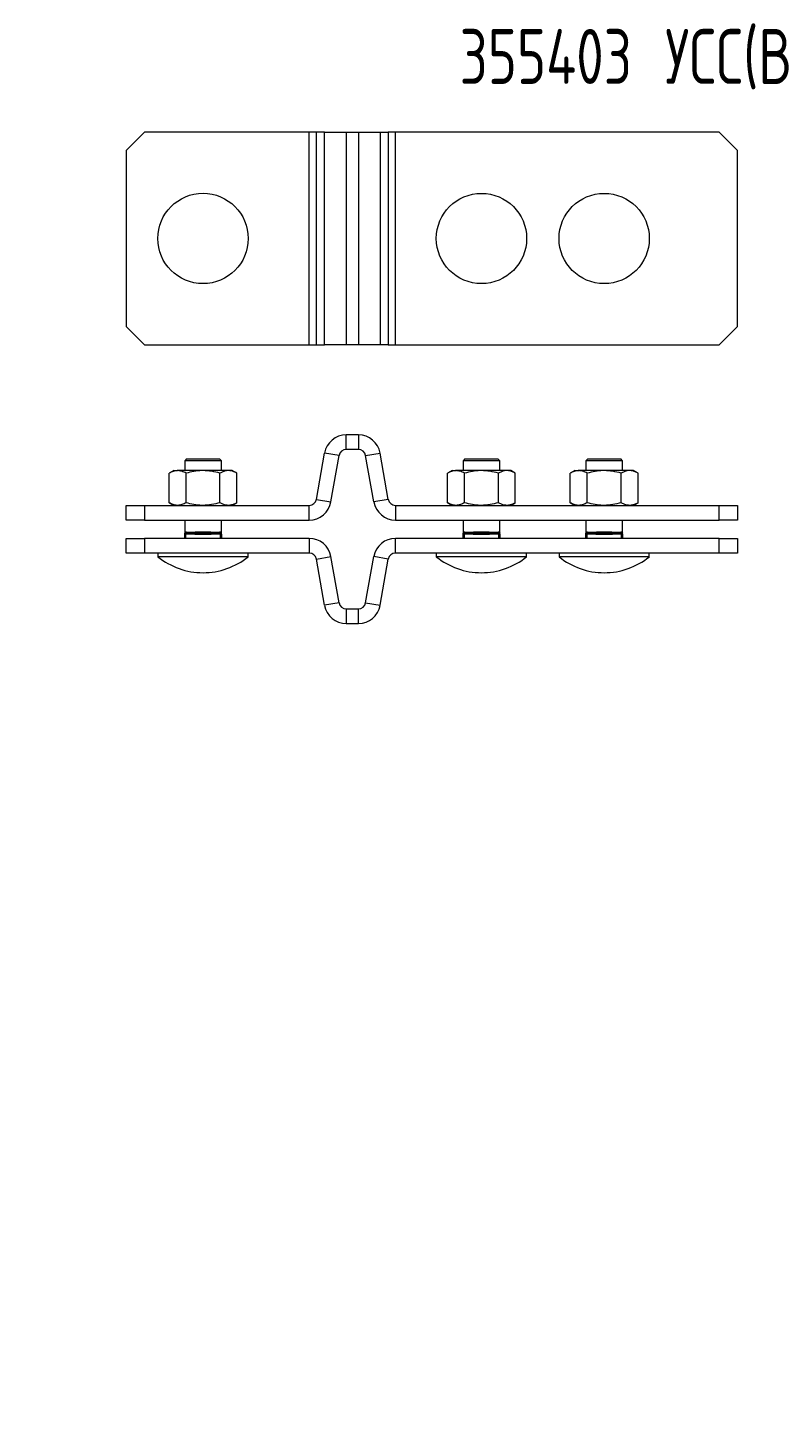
# Model space of a CAD drawing. Header units: millimetres. Extents: x -134 to 1005, y -3 to 379.
# Tile 2 of 3: x 224 to 430, y -3 to 379. Entities that reach past the tile are written whole.
import ezdxf

# ---------------------------------------------------------------- set-up
doc = ezdxf.new("R2010")
doc.units = ezdxf.units.MM
doc.styles.add('SLDTEXTSTYLE1', font='TXT', dxfattribs={"width": 0.605, "bigfont": 'bigfont'})
doc.styles.add('SLDTEXTSTYLE4', font='TXT', dxfattribs={"width": 0.7, "bigfont": 'bigfont'})

msp = doc.modelspace()

# ---------------------------------------------------------------- linework, layer by layer
at = {"color": 7, "linetype": 'Continuous', "lineweight": 15}
for p, q in [((255.62, 350.85), (250.62, 345.85)), ((300.62, 350.85), (255.62, 350.85)), ((302.59, 350.85), (300.62, 350.85)), ((300.62, 292.85), (300.62, 350.85)), ((304.81, 350.85), (302.59, 350.85)), ((302.59, 292.85), (302.59, 350.85)), ((304.81, 292.85), (304.81, 350.85)), ((304.81, 350.85), (310.72, 350.85)), ((310.72, 350.85), (310.72, 292.85)), ((310.72, 350.85), (314.04, 350.85)), ((314.04, 350.85), (314.04, 292.85)), ((314.04, 350.85), (319.95, 350.85)), ((319.95, 350.85), (319.95, 292.85)), ((319.95, 350.85), (322.18, 350.85)), ((322.18, 350.85), (322.18, 292.85)), ((324.15, 350.85), (322.18, 350.85)), ((324.15, 292.85), (324.15, 350.85)), ((412.47, 350.85), (324.15, 350.85)), ((417.47, 345.85), (412.47, 350.85)), ((250.62, 345.85), (250.62, 297.85)), ((417.47, 297.85), (417.47, 345.85)), ((250.62, 297.85), (255.62, 292.85)), ((412.47, 292.85), (417.47, 297.85)), ((255.62, 292.85), (300.62, 292.85)), ((300.62, 292.85), (302.59, 292.85)), ((302.59, 292.85), (304.81, 292.85)), ((310.72, 292.85), (304.81, 292.85)), ((314.04, 292.85), (310.72, 292.85)), ((319.95, 292.85), (314.04, 292.85)), ((322.18, 292.85), (319.95, 292.85)), ((322.18, 292.85), (324.15, 292.85)), ((324.15, 292.85), (412.47, 292.85)), ((310.72, 264.24), (310.72, 268.24)), ((314.04, 268.24), (310.72, 268.24)), ((314.04, 268.24), (314.04, 264.24)), ((314.04, 264.24), (310.72, 264.24)), ((267.12, 261.7), (266.62, 261.2)), ((266.62, 261.2), (266.62, 258.5)), ((276.62, 261.2), (266.62, 261.2)), ((267.12, 261.7), (276.12, 261.7)), ((276.62, 261.2), (276.12, 261.7)), ((276.62, 258.5), (276.62, 261.2)), ((302.59, 250.65), (304.81, 263.28)), ((308.75, 262.58), (304.81, 263.28)), ((306.52, 249.96), (308.75, 262.58)), ((316.01, 262.58), (319.95, 263.28)), ((318.24, 249.96), (316.01, 262.58)), ((322.18, 250.65), (319.95, 263.28)), ((343.12, 261.7), (342.62, 261.2)), ((342.62, 261.2), (342.62, 258.5)), ((352.62, 261.2), (342.62, 261.2)), ((343.12, 261.7), (352.12, 261.7)), ((352.62, 261.2), (352.12, 261.7)), ((352.62, 258.5), (352.62, 261.2)), ((376.62, 261.7), (376.12, 261.2)), ((376.12, 261.2), (376.12, 258.5)), ((386.12, 261.2), (376.12, 261.2)), ((376.62, 261.7), (385.62, 261.7)), ((386.12, 261.2), (385.62, 261.7)), ((386.12, 258.5), (386.12, 261.2)), ((263.62, 258.5), (262.38, 257.78)), ((262.38, 249.71), (262.38, 257.78)), ((263.62, 258.5), (264.69, 258.5)), ((271.62, 258.5), (264.69, 258.5)), ((267, 249.71), (267, 257.78)), ((278.54, 258.5), (271.62, 258.5)), ((276.23, 249.71), (276.23, 257.78)), ((279.62, 258.5), (278.54, 258.5)), ((280.85, 257.78), (279.62, 258.5)), ((280.85, 249.71), (280.85, 257.78)), ((339.62, 258.5), (338.38, 257.78)), ((338.38, 249.71), (338.38, 257.78)), ((339.62, 258.5), (340.69, 258.5)), ((347.62, 258.5), (340.69, 258.5)), ((343, 249.71), (343, 257.78)), ((354.55, 258.5), (347.62, 258.5)), ((352.24, 249.71), (352.24, 257.78)), ((355.62, 258.5), (354.55, 258.5)), ((356.86, 257.78), (355.62, 258.5)), ((356.86, 249.71), (356.86, 257.78)), ((373.12, 258.5), (371.88, 257.78)), ((371.88, 249.71), (371.88, 257.78)), ((373.12, 258.5), (374.19, 258.5)), ((381.12, 258.5), (374.19, 258.5)), ((376.5, 249.71), (376.5, 257.78)), ((388.05, 258.5), (381.12, 258.5)), ((385.74, 249.71), (385.74, 257.78)), ((389.12, 258.5), (388.05, 258.5)), ((390.36, 257.78), (389.12, 258.5)), ((390.36, 249.71), (390.36, 257.78)), ((250.62, 245), (250.62, 249)), ((250.62, 249), (255.62, 249)), ((255.62, 249), (255.62, 245)), ((255.62, 249), (300.62, 249)), ((262.38, 249.71), (263.62, 249)), ((279.62, 249), (280.85, 249.71)), ((300.62, 245), (300.62, 249)), ((302.59, 250.65), (306.52, 249.96)), ((322.18, 250.65), (318.24, 249.96)), ((324.15, 249), (324.15, 245)), ((324.15, 249), (412.47, 249)), ((338.38, 249.71), (339.62, 249)), ((355.62, 249), (356.86, 249.71)), ((371.88, 249.71), (373.12, 249)), ((389.12, 249), (390.36, 249.71)), ((412.47, 245), (412.47, 249)), ((412.47, 249), (417.47, 249)), ((417.47, 249), (417.47, 245)), ((255.62, 245), (250.62, 245)), ((255.62, 245), (300.62, 245)), ((266.62, 245), (266.62, 241.55)), ((276.62, 241.55), (276.62, 245)), ((324.15, 245), (412.47, 245)), ((342.62, 245), (342.62, 241.55)), ((352.62, 241.55), (352.62, 245)), ((376.12, 245), (376.12, 241.55)), ((386.12, 241.55), (386.12, 245)), ((417.47, 245), (412.47, 245)), ((266.63, 241.39), (266.62, 241.4)), ((266.62, 241.21), (266.62, 241.27)), ((266.87, 241.15), (266.62, 241.15)), ((266.62, 240), (266.62, 241.15)), ((266.69, 241.32), (266.68, 241.33)), ((266.87, 241.15), (266.87, 241.4)), ((266.87, 241.4), (269.38, 241.4)), ((269.38, 241.15), (266.87, 241.15)), ((267.09, 241.65), (269.49, 241.65)), ((269.38, 241.15), (271.62, 241.15)), ((271.62, 241.15), (273.85, 241.15)), ((273.75, 241.65), (276.14, 241.65)), ((273.85, 241.4), (276.37, 241.4)), ((276.37, 241.15), (273.85, 241.15)), ((276.37, 241.4), (276.37, 241.15)), ((276.62, 241.15), (276.37, 241.15)), ((276.54, 241.32), (276.55, 241.33)), ((276.6, 241.39), (276.61, 241.4)), ((276.62, 241.21), (276.62, 241.27)), ((276.62, 241.15), (276.62, 240)), ((342.63, 241.39), (342.62, 241.4)), ((342.62, 241.21), (342.62, 241.27)), ((342.87, 241.15), (342.62, 241.15)), ((342.62, 240), (342.62, 241.15)), ((342.69, 241.32), (342.69, 241.33)), ((342.87, 241.15), (342.87, 241.4)), ((342.87, 241.4), (345.38, 241.4)), ((345.38, 241.15), (342.87, 241.15)), ((343.1, 241.65), (345.49, 241.65)), ((345.38, 241.15), (347.62, 241.15)), ((347.62, 241.15), (349.86, 241.15)), ((349.75, 241.65), (352.14, 241.65)), ((349.86, 241.4), (352.37, 241.4)), ((352.37, 241.15), (349.86, 241.15)), ((352.37, 241.4), (352.37, 241.15)), ((352.62, 241.15), (352.37, 241.15)), ((352.55, 241.32), (352.55, 241.33)), ((352.61, 241.39), (352.62, 241.4)), ((352.62, 241.21), (352.62, 241.27)), ((352.62, 241.15), (352.62, 240)), ((376.13, 241.39), (376.12, 241.4)), ((376.12, 241.21), (376.12, 241.27)), ((376.37, 241.15), (376.12, 241.15)), ((376.12, 240), (376.12, 241.15)), ((376.19, 241.32), (376.19, 241.33)), ((376.37, 241.15), (376.37, 241.4)), ((376.37, 241.4), (378.88, 241.4)), ((378.88, 241.15), (376.37, 241.15)), ((376.6, 241.65), (378.99, 241.65)), ((378.88, 241.15), (381.12, 241.15)), ((381.12, 241.15), (383.36, 241.15)), ((383.25, 241.65), (385.64, 241.65)), ((383.36, 241.4), (385.87, 241.4)), ((385.87, 241.15), (383.36, 241.15)), ((385.87, 241.4), (385.87, 241.15)), ((386.12, 241.15), (385.87, 241.15)), ((386.05, 241.32), (386.05, 241.33)), ((386.11, 241.39), (386.12, 241.4)), ((386.12, 241.21), (386.12, 241.27)), ((386.12, 241.15), (386.12, 240)), ((250.62, 236), (250.62, 240)), ((250.62, 240), (255.62, 240)), ((255.62, 240), (255.62, 236)), ((300.62, 240), (255.62, 240)), ((300.62, 240), (300.62, 236)), ((324.15, 236), (324.15, 240)), ((412.47, 240), (324.15, 240)), ((412.47, 236), (412.47, 240)), ((412.47, 240), (417.47, 240)), ((417.47, 240), (417.47, 236)), ((255.62, 236), (250.62, 236)), ((300.62, 236), (255.62, 236)), ((259.29, 236), (259.29, 235)), ((283.94, 235), (259.29, 235)), ((283.94, 235), (283.94, 236)), ((302.59, 234.35), (306.52, 235.04)), ((304.81, 221.72), (302.59, 234.35)), ((308.75, 222.41), (306.52, 235.04)), ((316.01, 222.41), (318.24, 235.04)), ((322.18, 234.35), (318.24, 235.04)), ((319.95, 221.72), (322.18, 234.35)), ((412.47, 236), (324.15, 236)), ((335.29, 236), (335.29, 235)), ((359.94, 235), (335.29, 235)), ((359.94, 235), (359.94, 236)), ((368.79, 236), (368.79, 235)), ((393.44, 235), (368.79, 235)), ((393.44, 235), (393.44, 236)), ((417.47, 236), (412.47, 236)), ((308.75, 222.41), (304.81, 221.72)), ((316.01, 222.41), (319.95, 221.72)), ((310.72, 220.76), (310.72, 216.76)), ((310.72, 220.76), (314.04, 220.76)), ((314.04, 216.76), (314.04, 220.76)), ((310.72, 216.76), (314.04, 216.76))]:
    msp.add_line(p, q, dxfattribs=at)
at = {"color": 8, "linetype": 'Continuous', "lineweight": 15}
for p, q in [((266.66, 241.36), (266.63, 241.39)), ((266.87, 241.15), (266.87, 240)), ((276.37, 240), (276.37, 241.15)), ((276.57, 241.36), (276.6, 241.39)), ((342.62, 241.55), (342.62, 241.53)), ((342.67, 241.36), (342.63, 241.39)), ((342.87, 241.15), (342.87, 240)), ((352.37, 240), (352.37, 241.15)), ((352.57, 241.36), (352.61, 241.39)), ((376.12, 241.55), (376.12, 241.53)), ((376.17, 241.36), (376.13, 241.39)), ((376.37, 241.15), (376.37, 240)), ((385.87, 240), (385.87, 241.15)), ((386.07, 241.36), (386.11, 241.39))]:
    msp.add_line(p, q, dxfattribs=at)
at = {"color": 7, "linetype": 'Continuous', "lineweight": 15}
for centre, radius in [((271.62, 321.85), 12.33), ((347.62, 321.85), 12.32), ((381.12, 321.85), 12.32)]:
    msp.add_circle(centre, radius, dxfattribs=at)
for centre, radius, start, end in [((310.72, 262.24), 6, 90, 170), ((314.04, 262.24), 6, 10, 90), ((310.72, 262.24), 2, 90, 170), ((314.04, 262.24), 2, 10, 90), ((300.62, 251), 2, 270, 350), ((300.62, 251), 6, 270, 350), ((324.15, 251), 6, 190, 270), ((324.15, 251), 2, 190, 270), ((266.87, 241.15), 0.25, 90, 180), ((276.37, 241.15), 0.25, 0, 90), ((342.87, 241.15), 0.25, 90, 180), ((352.37, 241.15), 0.25, 0, 90), ((376.37, 241.15), 0.25, 90, 180), ((385.87, 241.15), 0.25, 0, 90), ((300.62, 234), 6, 10, 90), ((324.15, 234), 6, 90, 170), ((271.62, 250.15), 19.53, 230.8721, 270), ((271.62, 250.15), 19.53, 270, 309.1279), ((300.62, 234), 2, 10, 90), ((324.15, 234), 2, 90, 170), ((347.62, 250.15), 19.53, 230.8721, 270), ((347.62, 250.15), 19.53, 270, 309.1279), ((381.12, 250.15), 19.53, 230.8721, 270), ((381.12, 250.15), 19.53, 270, 309.1279), ((310.72, 222.76), 6, 190, 270), ((310.72, 222.76), 2, 190, 270), ((314.04, 222.76), 2, 270, 350), ((314.04, 222.76), 6, 270, 350)]:
    msp.add_arc(centre, radius, start, end, dxfattribs=at)
for points, knots in [([(264.69, 258.5), (264.63, 258.5), (264.22, 258.49), (263.44, 258.33), (262.73, 257.97), (262.38, 257.78)], [0, 0, 0, 0, 0.070086, 0.530782, 1, 1, 1, 1]), ([(267, 257.78), (266.62, 257.98), (265.87, 258.39), (265.08, 258.46), (264.69, 258.5)], [0, 0, 0, 0, 0.495458, 1, 1, 1, 1]), ([(271.62, 258.5), (271.51, 258.5), (270.68, 258.49), (269.11, 258.33), (267.71, 257.97), (267, 257.78)], [0, 0, 0, 0, 0.070086, 0.530782, 1, 1, 1, 1]), ([(276.23, 257.78), (275.48, 257.98), (273.97, 258.39), (272.41, 258.46), (271.62, 258.5)], [0, 0, 0, 0, 0.495458, 1, 1, 1, 1]), ([(278.54, 258.5), (278.33, 258.49), (277.84, 258.46), (277.07, 258.22), (276.51, 257.93), (276.23, 257.78)], [0, 0, 0, 0, 0.268406, 0.632373, 1, 1, 1, 1]), ([(280.85, 257.78), (280.66, 257.89), (280.19, 258.15), (279.42, 258.43), (278.84, 258.48), (278.54, 258.5)], [0, 0, 0, 0, 0.257243, 0.62638, 1, 1, 1, 1]), ([(340.69, 258.5), (340.64, 258.5), (340.22, 258.49), (339.44, 258.33), (338.74, 257.97), (338.38, 257.78)], [0, 0, 0, 0, 0.070086, 0.530783, 1, 1, 1, 1]), ([(343, 257.78), (342.63, 257.98), (341.87, 258.39), (341.09, 258.46), (340.69, 258.5)], [0, 0, 0, 0, 0.495458, 1, 1, 1, 1]), ([(347.62, 258.5), (347.51, 258.5), (346.68, 258.49), (345.12, 258.33), (343.71, 257.97), (343, 257.78)], [0, 0, 0, 0, 0.070087, 0.530783, 1, 1, 1, 1]), ([(352.24, 257.78), (351.49, 257.98), (349.97, 258.39), (348.41, 258.46), (347.62, 258.5)], [0, 0, 0, 0, 0.495458, 1, 1, 1, 1]), ([(354.55, 258.5), (354.34, 258.49), (353.84, 258.46), (353.07, 258.22), (352.52, 257.93), (352.24, 257.78)], [0, 0, 0, 0, 0.268407, 0.632373, 1, 1, 1, 1]), ([(356.86, 257.78), (356.66, 257.89), (356.19, 258.15), (355.42, 258.43), (354.84, 258.48), (354.55, 258.5)], [0, 0, 0, 0, 0.257244, 0.62638, 1, 1, 1, 1]), ([(374.19, 258.5), (374.14, 258.5), (373.72, 258.49), (372.94, 258.33), (372.24, 257.97), (371.88, 257.78)], [0, 0, 0, 0, 0.070086, 0.530782, 1, 1, 1, 1]), ([(376.5, 257.78), (376.13, 257.98), (375.37, 258.39), (374.59, 258.46), (374.19, 258.5)], [0, 0, 0, 0, 0.495458, 1, 1, 1, 1]), ([(381.12, 258.5), (381.01, 258.5), (380.18, 258.49), (378.62, 258.33), (377.21, 257.97), (376.5, 257.78)], [0, 0, 0, 0, 0.070087, 0.530783, 1, 1, 1, 1]), ([(385.74, 257.78), (384.99, 257.98), (383.47, 258.39), (381.91, 258.46), (381.12, 258.5)], [0, 0, 0, 0, 0.495458, 1, 1, 1, 1]), ([(388.05, 258.5), (387.84, 258.49), (387.34, 258.46), (386.57, 258.22), (386.02, 257.93), (385.74, 257.78)], [0, 0, 0, 0, 0.268406, 0.632373, 1, 1, 1, 1]), ([(390.36, 257.78), (390.16, 257.89), (389.69, 258.15), (388.92, 258.43), (388.34, 258.48), (388.05, 258.5)], [0, 0, 0, 0, 0.257243, 0.62638, 1, 1, 1, 1]), ([(264.69, 249), (264.63, 249), (264.22, 249.01), (263.44, 249.16), (262.73, 249.53), (262.38, 249.71)], [0, 0, 0, 0, 0.0700858, 0.5307823, 1, 1, 1, 1]), ([(267, 249.71), (266.62, 249.51), (265.87, 249.11), (265.08, 249.04), (264.69, 249)], [0, 0, 0, 0, 0.495458, 1, 1, 1, 1]), ([(271.62, 249), (271.51, 249), (270.68, 249.01), (269.11, 249.16), (267.71, 249.53), (267, 249.71)], [0, 0, 0, 0, 0.070086, 0.530782, 1, 1, 1, 1]), ([(276.23, 249.71), (275.48, 249.51), (273.97, 249.11), (272.41, 249.04), (271.62, 249)], [0, 0, 0, 0, 0.495458, 1, 1, 1, 1]), ([(278.54, 249), (278.33, 249.01), (277.84, 249.04), (277.07, 249.27), (276.51, 249.57), (276.23, 249.71)], [0, 0, 0, 0, 0.268406, 0.632373, 1, 1, 1, 1]), ([(280.85, 249.71), (280.66, 249.61), (280.19, 249.35), (279.42, 249.06), (278.84, 249.02), (278.54, 249)], [0, 0, 0, 0, 0.257243, 0.62638, 1, 1, 1, 1]), ([(340.69, 249), (340.64, 249), (340.22, 249.01), (339.44, 249.16), (338.74, 249.53), (338.38, 249.71)], [0, 0, 0, 0, 0.070086, 0.530783, 1, 1, 1, 1]), ([(343, 249.71), (342.63, 249.51), (341.87, 249.11), (341.09, 249.04), (340.69, 249)], [0, 0, 0, 0, 0.495458, 1, 1, 1, 1]), ([(347.62, 249), (347.51, 249), (346.68, 249.01), (345.12, 249.16), (343.71, 249.53), (343, 249.71)], [0, 0, 0, 0, 0.070087, 0.530783, 1, 1, 1, 1]), ([(352.24, 249.71), (351.49, 249.51), (349.97, 249.11), (348.41, 249.04), (347.62, 249)], [0, 0, 0, 0, 0.495458, 1, 1, 1, 1]), ([(354.55, 249), (354.34, 249.01), (353.84, 249.04), (353.07, 249.27), (352.52, 249.57), (352.24, 249.71)], [0, 0, 0, 0, 0.268407, 0.632373, 1, 1, 1, 1]), ([(356.86, 249.71), (356.66, 249.61), (356.19, 249.35), (355.42, 249.06), (354.84, 249.02), (354.55, 249)], [0, 0, 0, 0, 0.257244, 0.62638, 1, 1, 1, 1]), ([(374.19, 249), (374.14, 249), (373.72, 249.01), (372.94, 249.16), (372.24, 249.53), (371.88, 249.71)], [0, 0, 0, 0, 0.070086, 0.530782, 1, 1, 1, 1]), ([(376.5, 249.71), (376.13, 249.51), (375.37, 249.11), (374.59, 249.04), (374.19, 249)], [0, 0, 0, 0, 0.495458, 1, 1, 1, 1]), ([(381.12, 249), (381.01, 249), (380.18, 249.01), (378.62, 249.16), (377.21, 249.53), (376.5, 249.71)], [0, 0, 0, 0, 0.070087, 0.530783, 1, 1, 1, 1]), ([(385.74, 249.71), (384.99, 249.51), (383.47, 249.11), (381.91, 249.04), (381.12, 249)], [0, 0, 0, 0, 0.495458, 1, 1, 1, 1]), ([(388.05, 249), (387.84, 249.01), (387.34, 249.04), (386.57, 249.27), (386.02, 249.57), (385.74, 249.71)], [0, 0, 0, 0, 0.268406, 0.632373, 1, 1, 1, 1]), ([(390.36, 249.71), (390.16, 249.61), (389.69, 249.35), (388.92, 249.06), (388.34, 249.02), (388.05, 249)], [0, 0, 0, 0, 0.257243, 0.62638, 1, 1, 1, 1]), ([(267.09, 241.65), (266.95, 241.65), (266.68, 241.65), (266.64, 241.65), (266.62, 241.65)], [0, 0, 0, 0, 0.5, 1, 1, 1, 1]), ([(266.62, 241.53), (266.62, 241.52), (266.62, 241.48), (266.62, 241.44), (266.62, 241.4)], [0, 0, 0, 0, 0.111473, 1, 1, 1, 1]), ([(267.02, 241.47), (266.89, 241.48), (266.67, 241.51), (266.63, 241.43), (266.62, 241.4)], [0, 0, 0, 0, 0.561218, 1, 1, 1, 1]), ([(267.02, 241.47), (267.03, 241.48), (267.05, 241.51), (267.07, 241.55), (267.09, 241.6), (267.09, 241.63), (267.09, 241.65)], [0, 0, 0, 0, 0.250011, 0.500011, 0.750006, 1, 1, 1, 1]), ([(269.47, 241.47), (269.46, 241.45), (269.45, 241.42), (269.43, 241.4), (269.41, 241.4), (269.39, 241.4), (269.38, 241.4), (269.38, 241.4), (269.38, 241.4)], [0, 0, 0, 0, 0.396966, 0.691337, 0.886514, 0.950974, 0.976849, 1, 1, 1, 1]), ([(269.4, 241.32), (269.4, 241.34), (269.4, 241.37), (269.4, 241.39), (269.4, 241.4), (269.39, 241.4), (269.38, 241.4), (269.38, 241.4), (269.38, 241.4)], [0, 0, 0, 0, 0.396965, 0.691299, 0.886489, 0.950968, 0.97685, 1, 1, 1, 1]), ([(269.38, 241.15), (269.38, 241.16), (269.38, 241.2), (269.39, 241.24), (269.39, 241.29), (269.39, 241.31), (269.4, 241.32)], [0, 0, 0, 0, 0.249999, 0.499999, 0.749999, 1, 1, 1, 1]), ([(269.4, 241.32), (269.81, 241.33), (270.55, 241.35), (271.29, 241.39), (271.62, 241.4)], [0, 0, 0, 0, 0.560024, 1, 1, 1, 1]), ([(269.49, 241.65), (269.49, 241.63), (269.49, 241.6), (269.49, 241.55), (269.48, 241.51), (269.47, 241.48), (269.47, 241.47)], [0, 0, 0, 0, 0.249995, 0.499989, 0.749989, 1, 1, 1, 1]), ([(269.47, 241.47), (269.86, 241.48), (270.56, 241.51), (271.3, 241.43), (271.62, 241.4)], [0, 0, 0, 0, 0.561218, 1, 1, 1, 1]), ([(271.62, 241.65), (271.25, 241.65), (270.51, 241.65), (269.83, 241.65), (269.49, 241.65)], [0, 0, 0, 0, 0.5, 1, 1, 1, 1]), ([(273.75, 241.65), (273.4, 241.65), (272.72, 241.65), (271.98, 241.65), (271.62, 241.65)], [0, 0, 0, 0, 0.5, 1, 1, 1, 1]), ([(271.62, 241.65), (271.62, 241.6), (271.62, 241.52), (271.62, 241.44), (271.62, 241.4)], [0, 0, 0, 0, 0.542784, 1, 1, 1, 1]), ([(273.76, 241.47), (273.37, 241.48), (272.67, 241.51), (271.94, 241.43), (271.62, 241.4)], [0, 0, 0, 0, 0.561218, 1, 1, 1, 1]), ([(273.84, 241.32), (273.42, 241.33), (272.68, 241.35), (271.94, 241.39), (271.62, 241.4)], [0, 0, 0, 0, 0.5600234, 1, 1, 1, 1]), ([(271.62, 241.15), (271.62, 241.19), (271.62, 241.28), (271.62, 241.36), (271.62, 241.4)], [0, 0, 0, 0, 0.544978, 1, 1, 1, 1]), ([(273.76, 241.47), (273.76, 241.48), (273.75, 241.51), (273.75, 241.55), (273.74, 241.6), (273.74, 241.63), (273.75, 241.65)], [0, 0, 0, 0, 0.25001, 0.500011, 0.750005, 1, 1, 1, 1]), ([(273.85, 241.4), (273.85, 241.4), (273.85, 241.4), (273.84, 241.4), (273.83, 241.4), (273.81, 241.4), (273.78, 241.42), (273.77, 241.45), (273.76, 241.47)], [0, 0, 0, 0, 0.02315, 0.049027, 0.113486, 0.308663, 0.603034, 1, 1, 1, 1]), ([(273.84, 241.32), (273.83, 241.34), (273.83, 241.37), (273.83, 241.39), (273.83, 241.4), (273.84, 241.4), (273.85, 241.4), (273.85, 241.4), (273.85, 241.4)], [0, 0, 0, 0, 0.396965, 0.691299, 0.886489, 0.950967, 0.976849, 1, 1, 1, 1]), ([(273.85, 241.15), (273.85, 241.16), (273.85, 241.2), (273.84, 241.24), (273.84, 241.29), (273.84, 241.31), (273.84, 241.32)], [0, 0, 0, 0, 0.249999, 0.499999, 0.749999, 1, 1, 1, 1]), ([(276.62, 241.65), (276.6, 241.65), (276.55, 241.65), (276.28, 241.65), (276.14, 241.65)], [0, 0, 0, 0, 0.5, 1, 1, 1, 1]), ([(276.21, 241.47), (276.2, 241.48), (276.18, 241.51), (276.16, 241.55), (276.14, 241.6), (276.14, 241.63), (276.14, 241.65)], [0, 0, 0, 0, 0.25001, 0.50001, 0.750005, 1, 1, 1, 1]), ([(276.21, 241.47), (276.34, 241.48), (276.56, 241.51), (276.6, 241.43), (276.61, 241.4)], [0, 0, 0, 0, 0.561218, 1, 1, 1, 1]), ([(276.61, 241.53), (276.61, 241.52), (276.61, 241.48), (276.61, 241.44), (276.61, 241.4)], [0, 0, 0, 0, 0.123601, 1, 1, 1, 1]), ([(343.1, 241.65), (342.96, 241.65), (342.68, 241.65), (342.64, 241.65), (342.62, 241.65)], [0, 0, 0, 0, 0.5, 1, 1, 1, 1]), ([(342.62, 241.53), (342.62, 241.52), (342.62, 241.48), (342.62, 241.44), (342.62, 241.4)], [0, 0, 0, 0, 0.123601, 1, 1, 1, 1]), ([(343.02, 241.47), (342.9, 241.48), (342.67, 241.51), (342.64, 241.43), (342.62, 241.4)], [0, 0, 0, 0, 0.561218, 1, 1, 1, 1]), ([(343.02, 241.47), (343.03, 241.48), (343.05, 241.51), (343.08, 241.55), (343.09, 241.6), (343.09, 241.63), (343.1, 241.65)], [0, 0, 0, 0, 0.250016, 0.500022, 0.750008, 1, 1, 1, 1]), ([(345.47, 241.47), (345.47, 241.45), (345.45, 241.42), (345.43, 241.4), (345.41, 241.4), (345.4, 241.4), (345.39, 241.4), (345.39, 241.4), (345.38, 241.4)], [0, 0, 0, 0, 0.396975, 0.691334, 0.886521, 0.950992, 0.976861, 1, 1, 1, 1]), ([(345.4, 241.32), (345.4, 241.34), (345.41, 241.37), (345.41, 241.39), (345.4, 241.4), (345.39, 241.4), (345.39, 241.4), (345.38, 241.4), (345.38, 241.4)], [0, 0, 0, 0, 0.396965, 0.691299, 0.886485, 0.950964, 0.976854, 1, 1, 1, 1]), ([(345.38, 241.15), (345.38, 241.16), (345.39, 241.2), (345.39, 241.24), (345.4, 241.29), (345.4, 241.31), (345.4, 241.32)], [0, 0, 0, 0, 0.25, 0.499997, 0.749998, 1, 1, 1, 1]), ([(345.4, 241.32), (345.81, 241.33), (346.55, 241.35), (347.29, 241.39), (347.62, 241.4)], [0, 0, 0, 0, 0.560023, 1, 1, 1, 1]), ([(345.49, 241.65), (345.49, 241.63), (345.49, 241.6), (345.49, 241.55), (345.48, 241.51), (345.48, 241.48), (345.47, 241.47)], [0, 0, 0, 0, 0.2499962, 0.4999926, 0.7499937, 1, 1, 1, 1]), ([(345.47, 241.47), (345.87, 241.48), (346.57, 241.51), (347.3, 241.43), (347.62, 241.4)], [0, 0, 0, 0, 0.561219, 1, 1, 1, 1]), ([(347.62, 241.65), (347.25, 241.65), (346.52, 241.65), (345.83, 241.65), (345.49, 241.65)], [0, 0, 0, 0, 0.500001, 1, 1, 1, 1]), ([(349.75, 241.65), (349.41, 241.65), (348.72, 241.65), (347.99, 241.65), (347.62, 241.65)], [0, 0, 0, 0, 0.500001, 1, 1, 1, 1]), ([(347.62, 241.65), (347.62, 241.6), (347.62, 241.52), (347.62, 241.44), (347.62, 241.4)], [0, 0, 0, 0, 0.542784, 1, 1, 1, 1]), ([(349.77, 241.47), (349.37, 241.48), (348.67, 241.51), (347.94, 241.43), (347.62, 241.4)], [0, 0, 0, 0, 0.561219, 1, 1, 1, 1]), ([(349.84, 241.32), (349.43, 241.33), (348.68, 241.35), (347.94, 241.39), (347.62, 241.4)], [0, 0, 0, 0, 0.560023, 1, 1, 1, 1]), ([(347.62, 241.15), (347.62, 241.19), (347.62, 241.28), (347.62, 241.36), (347.62, 241.4)], [0, 0, 0, 0, 0.544978, 1, 1, 1, 1]), ([(349.77, 241.47), (349.76, 241.48), (349.76, 241.51), (349.75, 241.55), (349.75, 241.6), (349.75, 241.63), (349.75, 241.65)], [0, 0, 0, 0, 0.250007, 0.500008, 0.750005, 1, 1, 1, 1]), ([(349.86, 241.4), (349.85, 241.4), (349.85, 241.4), (349.84, 241.4), (349.83, 241.4), (349.81, 241.4), (349.79, 241.42), (349.77, 241.45), (349.77, 241.47)], [0, 0, 0, 0, 0.023139, 0.049042, 0.113483, 0.308668, 0.60304, 1, 1, 1, 1]), ([(349.84, 241.32), (349.84, 241.34), (349.83, 241.37), (349.83, 241.39), (349.84, 241.4), (349.85, 241.4), (349.85, 241.4), (349.85, 241.4), (349.86, 241.4)], [0, 0, 0, 0, 0.396966, 0.6913, 0.886486, 0.950964, 0.976854, 1, 1, 1, 1]), ([(349.86, 241.15), (349.85, 241.16), (349.85, 241.2), (349.85, 241.24), (349.84, 241.29), (349.84, 241.31), (349.84, 241.32)], [0, 0, 0, 0, 0.25, 0.5, 0.750001, 1, 1, 1, 1]), ([(352.62, 241.65), (352.6, 241.65), (352.56, 241.65), (352.28, 241.65), (352.14, 241.65)], [0, 0, 0, 0, 0.5, 1, 1, 1, 1]), ([(352.22, 241.47), (352.21, 241.48), (352.18, 241.51), (352.16, 241.55), (352.15, 241.6), (352.14, 241.63), (352.14, 241.65)], [0, 0, 0, 0, 0.249997, 0.500008, 0.749999, 1, 1, 1, 1]), ([(352.22, 241.47), (352.34, 241.48), (352.57, 241.51), (352.6, 241.43), (352.62, 241.4)], [0, 0, 0, 0, 0.561218, 1, 1, 1, 1]), ([(352.62, 241.53), (352.62, 241.52), (352.62, 241.48), (352.62, 241.44), (352.62, 241.4)], [0, 0, 0, 0, 0.123601, 1, 1, 1, 1]), ([(376.6, 241.65), (376.46, 241.65), (376.18, 241.65), (376.14, 241.65), (376.12, 241.65)], [0, 0, 0, 0, 0.5, 1, 1, 1, 1]), ([(376.12, 241.53), (376.12, 241.52), (376.12, 241.48), (376.12, 241.44), (376.12, 241.4)], [0, 0, 0, 0, 0.1236, 1, 1, 1, 1]), ([(376.52, 241.47), (376.4, 241.48), (376.17, 241.51), (376.14, 241.43), (376.12, 241.4)], [0, 0, 0, 0, 0.561218, 1, 1, 1, 1]), ([(376.52, 241.47), (376.53, 241.48), (376.55, 241.51), (376.58, 241.55), (376.59, 241.6), (376.59, 241.63), (376.6, 241.65)], [0, 0, 0, 0, 0.250017, 0.500008, 0.750007, 1, 1, 1, 1]), ([(378.97, 241.47), (378.97, 241.45), (378.95, 241.42), (378.93, 241.4), (378.91, 241.4), (378.9, 241.4), (378.89, 241.4), (378.89, 241.4), (378.88, 241.4)], [0, 0, 0, 0, 0.396971, 0.69135, 0.886519, 0.950991, 0.97686, 1, 1, 1, 1]), ([(378.9, 241.32), (378.9, 241.34), (378.91, 241.37), (378.91, 241.39), (378.9, 241.4), (378.89, 241.4), (378.89, 241.4), (378.88, 241.4), (378.88, 241.4)], [0, 0, 0, 0, 0.396965, 0.691299, 0.886485, 0.950964, 0.976854, 1, 1, 1, 1]), ([(378.88, 241.15), (378.88, 241.16), (378.89, 241.2), (378.89, 241.24), (378.9, 241.29), (378.9, 241.31), (378.9, 241.32)], [0, 0, 0, 0, 0.25, 0.499997, 0.749998, 1, 1, 1, 1]), ([(378.9, 241.32), (379.31, 241.33), (380.05, 241.35), (380.79, 241.39), (381.12, 241.4)], [0, 0, 0, 0, 0.560023, 1, 1, 1, 1]), ([(378.99, 241.65), (378.99, 241.63), (378.99, 241.6), (378.99, 241.55), (378.98, 241.51), (378.98, 241.48), (378.97, 241.47)], [0, 0, 0, 0, 0.249994, 0.499989, 0.749988, 1, 1, 1, 1]), ([(378.97, 241.47), (379.37, 241.48), (380.07, 241.51), (380.8, 241.43), (381.12, 241.4)], [0, 0, 0, 0, 0.561217, 1, 1, 1, 1]), ([(381.12, 241.65), (380.75, 241.65), (380.02, 241.65), (379.33, 241.65), (378.99, 241.65)], [0, 0, 0, 0, 0.500001, 1, 1, 1, 1]), ([(383.25, 241.65), (382.91, 241.65), (382.22, 241.65), (381.49, 241.65), (381.12, 241.65)], [0, 0, 0, 0, 0.500001, 1, 1, 1, 1]), ([(381.12, 241.65), (381.12, 241.6), (381.12, 241.52), (381.12, 241.44), (381.12, 241.4)], [0, 0, 0, 0, 0.542784, 1, 1, 1, 1]), ([(383.27, 241.47), (382.87, 241.48), (382.17, 241.51), (381.44, 241.43), (381.12, 241.4)], [0, 0, 0, 0, 0.561219, 1, 1, 1, 1]), ([(383.34, 241.32), (382.93, 241.33), (382.18, 241.35), (381.44, 241.39), (381.12, 241.4)], [0, 0, 0, 0, 0.560023, 1, 1, 1, 1]), ([(381.12, 241.15), (381.12, 241.19), (381.12, 241.28), (381.12, 241.36), (381.12, 241.4)], [0, 0, 0, 0, 0.544978, 1, 1, 1, 1]), ([(383.27, 241.47), (383.26, 241.48), (383.26, 241.51), (383.25, 241.55), (383.25, 241.6), (383.25, 241.63), (383.25, 241.65)], [0, 0, 0, 0, 0.250013, 0.500013, 0.750006, 1, 1, 1, 1]), ([(383.36, 241.4), (383.35, 241.4), (383.35, 241.4), (383.34, 241.4), (383.33, 241.4), (383.31, 241.4), (383.29, 241.42), (383.27, 241.45), (383.27, 241.47)], [0, 0, 0, 0, 0.023176, 0.049044, 0.113485, 0.30867, 0.603041, 1, 1, 1, 1]), ([(383.34, 241.32), (383.34, 241.34), (383.33, 241.37), (383.33, 241.39), (383.34, 241.4), (383.35, 241.4), (383.35, 241.4), (383.35, 241.4), (383.36, 241.4)], [0, 0, 0, 0, 0.396963, 0.691295, 0.886486, 0.950964, 0.976854, 1, 1, 1, 1]), ([(383.36, 241.15), (383.35, 241.16), (383.35, 241.2), (383.35, 241.24), (383.34, 241.29), (383.34, 241.31), (383.34, 241.32)], [0, 0, 0, 0, 0.25, 0.5, 0.750001, 1, 1, 1, 1]), ([(386.12, 241.65), (386.1, 241.65), (386.06, 241.65), (385.78, 241.65), (385.64, 241.65)], [0, 0, 0, 0, 0.5, 1, 1, 1, 1]), ([(385.72, 241.47), (385.71, 241.48), (385.68, 241.51), (385.66, 241.55), (385.65, 241.6), (385.64, 241.63), (385.64, 241.65)], [0, 0, 0, 0, 0.249996, 0.500005, 0.750005, 1, 1, 1, 1]), ([(385.72, 241.47), (385.84, 241.48), (386.07, 241.51), (386.1, 241.43), (386.12, 241.4)], [0, 0, 0, 0, 0.561218, 1, 1, 1, 1]), ([(386.12, 241.53), (386.12, 241.52), (386.12, 241.48), (386.12, 241.44), (386.12, 241.4)], [0, 0, 0, 0, 0.123601, 1, 1, 1, 1])]:
    msp.add_open_spline(points, degree=3, knots=knots, dxfattribs=at)
at = {"color": 8, "linetype": 'Continuous', "lineweight": 15}
for points in [[(266.62, 241.27), (266.62, 241.27), (266.62, 241.32), (266.62, 241.36), (266.62, 241.4)], [(276.62, 241.27), (276.62, 241.27), (276.62, 241.32), (276.62, 241.36), (276.61, 241.4)], [(342.62, 241.27), (342.62, 241.27), (342.62, 241.32), (342.62, 241.36), (342.62, 241.4)], [(352.62, 241.27), (352.62, 241.27), (352.62, 241.32), (352.62, 241.36), (352.62, 241.4)], [(376.12, 241.27), (376.12, 241.27), (376.12, 241.32), (376.12, 241.36), (376.12, 241.4)], [(386.12, 241.27), (386.12, 241.27), (386.12, 241.32), (386.12, 241.36), (386.12, 241.4)]]:
    msp.add_open_spline(points, degree=3, knots=[0, 0, 0, 0, 0.125216, 1, 1, 1, 1], dxfattribs=at)

# ---------------------------------------------------------------- texts
at = {"color": 7, "linetype": 'Continuous', "lineweight": 0, "attachment_point": 1}
for s, insert, char_height, style in [('355403 \\M+18454\\M+18452\\M+18452(\\M+18442\\M+1844E)\\M+18473\\M+18488', (341.65, 379.03), 15, 'SLDTEXTSTYLE4'), ('355403 \\M+18454\\M+18452\\M+18452(\\M+18442\\M+1844E)\\M+18473\\M+18488', (101.96, 56.78), 7, 'SLDTEXTSTYLE4'), ('\\M+1844D\\M+18470\\M+18483\\M+18483\\M+18470', (172.7, 43.93), 2.5, 'SLDTEXTSTYLE1'), ('\\M+1844D\\M+18470\\M+18483\\M+1848A\\M+18484\\M+18470\\M+18471', (188.37, 43.84), 2.5, 'SLDTEXTSTYLE1'), ('\\M+1844C\\M+18479\\M+18483\\M+18484\\M+18480\\M+18472 1', (176.24, 24.04), 2.5, 'SLDTEXTSTYLE1'), ('\\M+1844B\\M+18480\\M+18481\\M+18479\\M+18482\\M+18480\\M+18472\\M+18470\\M+1847C', (112.4, 4.44), 2.5, 'SLDTEXTSTYLE1'), ('\\M+18455\\M+18480\\M+18482\\M+1847D\\M+18470\\M+18484 \\M+184404', (184.58, 4.46), 2.5, 'SLDTEXTSTYLE1')]:
    msp.add_mtext(s, dxfattribs=dict(at, insert=insert, char_height=char_height, style=style))

doc.saveas('drawing.dxf')
